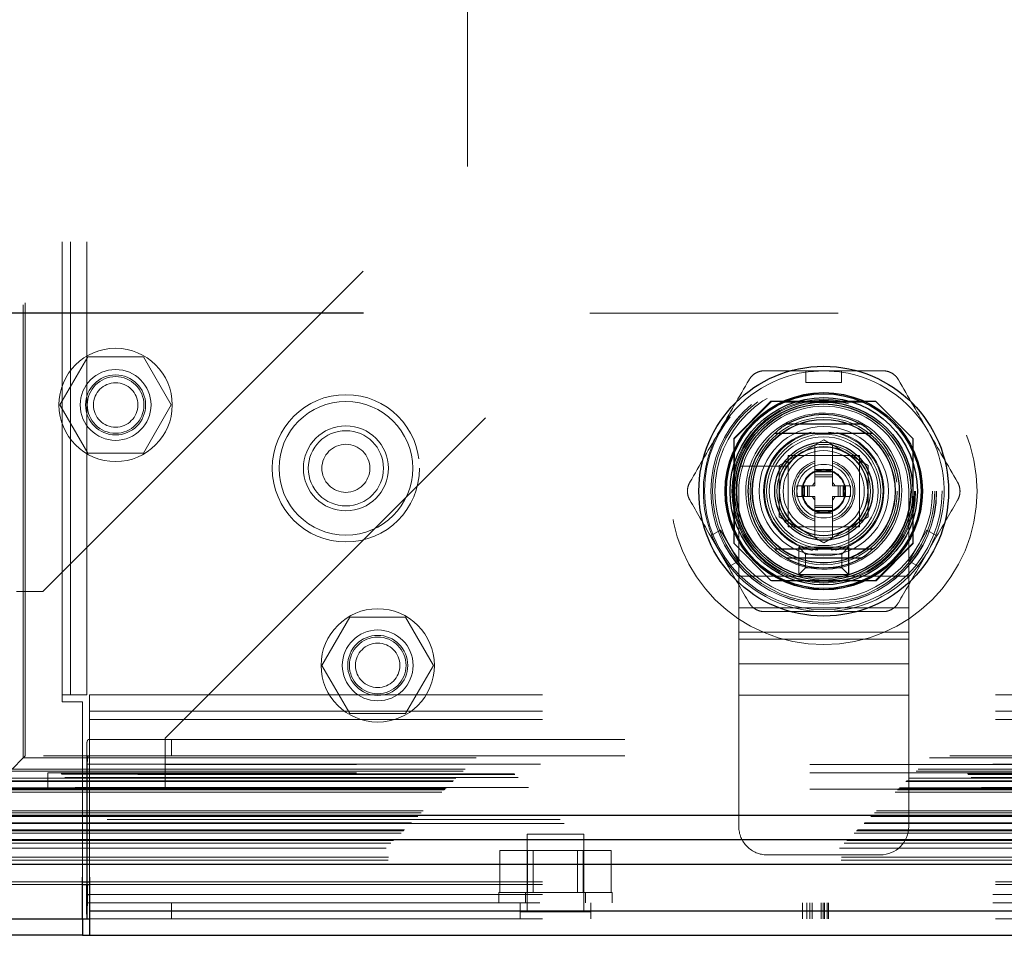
# Model space of a CAD drawing. Header units: inches. Extents: x 0.2 to 10.8, y 0.2 to 8.2.
# Tile 62 of 156: x 2.886 to 3.103, y 3.052 to 3.254. Entities that reach past the tile are written whole.
import ezdxf

# ---------------------------------------------------------------- set-up
doc = ezdxf.new("R2010")
doc.units = ezdxf.units.IN
doc.header["$MEASUREMENT"] = 0
doc.linetypes.add('HIDDEN', pattern=[0.07500000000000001, 0.05, -0.025])
doc.layers.add('DIMENSIONS', color=140, linetype='Continuous')
doc.styles.add('SLDTEXTSTYLE0', font='TXT', dxfattribs={"width": 0.7})
doc.dimstyles.new('SLDDIMSTYLE0', dxfattribs={"dimtxt": 0.0849609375, "dimasz": 0.13, "dimexe": 0, "dimexo": 0.0625, "dimgap": 0.021240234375, "dimtad": 0, "dimtih": 1, "dimtoh": 1, "dimlfac": 20, "dimrnd": 1e-09, "dimzin": 12, "dimdsep": 46, "dimtxsty": 'SLDTEXTSTYLE0', "dimsah": 1, "dimcen": 0.09, "dimadec": 0, "dimazin": 3, "dimtfac": 1, "dimtofl": 0, "dimtmove": 0, "dimatfit": 3, "dimfxl": 0, "dimfrac": 2, "dimtolj": 1, "dimtzin": 12, "dimarcsym": 0})

# ---------------------------------------------------------------- blocks, each defined once
blk = doc.blocks.new('_D')
at = {"layer": 'DIMENSIONS'}
for p, q in [((2.961656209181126, 4.983580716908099), (2.428832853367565, 4.983580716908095)), ((2.553832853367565, 4.983580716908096), (2.553832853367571, 4.325865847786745)), ((2.392258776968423, 4.171814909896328), (2.3637286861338, 4.171814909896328)), ((2.3637286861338, 4.171814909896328), (2.3637286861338, 4.036784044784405)), ((2.715406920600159, 4.171814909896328), (2.743937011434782, 4.171814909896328)), ((2.743937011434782, 4.171814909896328), (2.743937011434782, 4.036784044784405)), ((2.3637286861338, 4.036784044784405), (2.392258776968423, 4.036784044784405)), ((2.743937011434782, 4.036784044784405), (2.715406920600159, 4.036784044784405)), ((2.55383285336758, 3.189414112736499), (2.553832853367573, 4.017763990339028)), ((2.961656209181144, 3.189414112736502), (2.42883285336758, 3.189414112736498))]:
    blk.add_line(p, q, dxfattribs=at)
for points in [[(2.553832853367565, 4.983580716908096), (2.533832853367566, 4.853580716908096), (2.573832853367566, 4.853580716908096)], [(2.55383285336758, 3.189414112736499), (2.573832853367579, 3.319414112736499), (2.533832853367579, 3.319414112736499)]]:
    blk.add_solid(points, dxfattribs=at)
at = {"layer": 'DIMENSIONS', "char_height": 0.08333333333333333, "attachment_point": 1, "style": 'SLDTEXTSTYLE0'}
for s, insert in [('35.88', (2.392258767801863, 4.298257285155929)), ('911.4', (2.392258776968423, 4.144206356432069))]:
    blk.add_mtext(s, dxfattribs=dict(at, insert=insert))

msp = doc.modelspace()

# ---------------------------------------------------------------- linework, layer by layer
at = {"color": 7, "linetype": 'HIDDEN', "lineweight": 18}
for p, q in [((2.886558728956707, 3.091291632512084), (2.886558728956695, 5.081703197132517)), ((2.886995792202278, 3.091730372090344), (2.886995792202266, 5.081276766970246)), ((2.895176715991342, 3.105202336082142), (2.895176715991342, 5.067752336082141)), ((2.895176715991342, 3.105202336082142), (2.895176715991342, 5.067752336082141)), ((2.896976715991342, 3.105202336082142), (2.896976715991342, 5.067752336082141)), ((2.900576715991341, 3.105202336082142), (2.900576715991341, 5.067752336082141)), ((2.984656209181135, 3.2217724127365), (2.984656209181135, 4.9512224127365)), ((2.890906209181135, 3.1280224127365), (2.984656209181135, 3.2217724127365)), ((2.917906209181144, 3.095664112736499), (3.011656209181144, 3.1894141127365)), ((4.466406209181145, 3.189414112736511), (3.011656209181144, 3.1894141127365)), ((2.900807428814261, 3.1798391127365), (2.894658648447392, 3.1691891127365)), ((2.913104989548, 3.1798391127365), (2.900807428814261, 3.1798391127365)), ((2.91925376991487, 3.1691891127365), (2.913104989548, 3.1798391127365)), ((3.059309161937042, 3.176723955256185), (3.067183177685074, 3.176723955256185)), ((3.059309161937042, 3.176723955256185), (3.059309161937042, 3.174165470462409)), ((3.067183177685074, 3.176723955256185), (3.067183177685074, 3.174165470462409)), ((3.059309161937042, 3.174165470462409), (3.067183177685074, 3.174165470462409)), ((2.894658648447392, 3.1691891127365), (2.900807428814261, 3.1585391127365)), ((2.913104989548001, 3.1585391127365), (2.91925376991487, 3.1691891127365)), ((3.051606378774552, 3.170014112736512), (3.043381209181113, 3.161788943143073)), ((3.051696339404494, 3.169924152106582), (3.043471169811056, 3.161698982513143)), ((3.074706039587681, 3.170014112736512), (3.051606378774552, 3.170014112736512)), ((3.074796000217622, 3.169924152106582), (3.051696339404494, 3.169924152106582)), ((3.072266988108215, 3.169834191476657), (3.054225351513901, 3.169834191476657)), ((3.082931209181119, 3.161788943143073), (3.074706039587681, 3.170014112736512)), ((3.043381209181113, 3.161788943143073), (3.043381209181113, 3.138689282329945)), ((3.043471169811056, 3.161698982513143), (3.043471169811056, 3.138599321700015)), ((3.053403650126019, 3.155831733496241), (3.063246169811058, 3.161514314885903)), ((3.06127766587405, 3.16037779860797), (3.061184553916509, 3.160324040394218)), ((3.06127766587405, 3.154971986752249), (3.06127766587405, 3.16037779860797)), ((3.063246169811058, 3.161514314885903), (3.073088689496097, 3.155831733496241)), ((3.065214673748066, 3.154971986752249), (3.065214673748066, 3.16037779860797)), ((3.08302116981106, 3.161698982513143), (3.082931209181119, 3.161788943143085)), ((3.082931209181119, 3.138689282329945), (3.082931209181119, 3.161788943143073)), ((3.08302116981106, 3.138599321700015), (3.08302116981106, 3.161698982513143)), ((2.900807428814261, 3.1585391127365), (2.913104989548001, 3.1585391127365)), ((3.043561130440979, 3.159169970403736), (3.043561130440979, 3.141128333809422)), ((3.071122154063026, 3.158025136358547), (3.055372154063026, 3.158025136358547)), ((3.055372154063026, 3.158025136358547), (3.055372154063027, 3.142275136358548)), ((3.068986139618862, 3.15802316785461), (3.057506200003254, 3.15802316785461)), ((3.071122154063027, 3.142275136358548), (3.071122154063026, 3.158025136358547)), ((3.082931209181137, 3.141128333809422), (3.082931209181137, 3.159169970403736)), ((3.055091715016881, 3.155660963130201), (3.04692746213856, 3.155660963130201)), ((3.053403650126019, 3.144466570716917), (3.053403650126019, 3.155831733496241)), ((3.055372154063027, 3.155889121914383), (3.055372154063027, 3.144409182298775)), ((3.07112018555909, 3.144409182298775), (3.071120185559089, 3.155889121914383)), ((3.073088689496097, 3.155831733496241), (3.073088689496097, 3.144466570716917)), ((3.065214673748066, 3.154971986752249), (3.06127766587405, 3.154971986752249)), ((3.06127766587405, 3.154578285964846), (3.06127766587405, 3.154971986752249)), ((3.065214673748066, 3.154578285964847), (3.06127766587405, 3.154578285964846)), ((3.06127766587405, 3.15440531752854), (3.06127766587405, 3.154578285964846)), ((3.06127766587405, 3.15376700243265), (3.06127766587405, 3.15440531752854)), ((3.065214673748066, 3.15440531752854), (3.06127766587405, 3.15440531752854)), ((3.06127766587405, 3.153349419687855), (3.06127766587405, 3.15376700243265)), ((3.065214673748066, 3.15376700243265), (3.06127766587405, 3.15376700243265)), ((3.06127766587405, 3.151330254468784), (3.06127766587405, 3.153349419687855)), ((3.065214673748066, 3.153349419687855), (3.06127766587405, 3.153349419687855)), ((3.065214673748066, 3.154578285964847), (3.065214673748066, 3.154971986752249)), ((3.065214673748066, 3.15440531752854), (3.065214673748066, 3.154578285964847)), ((3.065214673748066, 3.15376700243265), (3.065214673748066, 3.15440531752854)), ((3.065214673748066, 3.153349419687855), (3.065214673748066, 3.15376700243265)), ((3.065214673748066, 3.151330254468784), (3.065214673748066, 3.153349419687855)), ((3.057340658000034, 3.151330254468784), (3.057340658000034, 3.148968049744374)), ((3.058423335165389, 3.151330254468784), (3.057340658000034, 3.151330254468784)), ((3.058423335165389, 3.151330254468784), (3.058423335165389, 3.148968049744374)), ((3.05881703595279, 3.151330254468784), (3.058423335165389, 3.151330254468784)), ((3.05881703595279, 3.151330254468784), (3.05881703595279, 3.148968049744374)), ((3.058990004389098, 3.151330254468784), (3.05881703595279, 3.151330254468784)), ((3.059628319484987, 3.151330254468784), (3.058990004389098, 3.151330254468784)), ((3.058990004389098, 3.151330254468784), (3.058990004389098, 3.148968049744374)), ((3.060045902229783, 3.151330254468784), (3.059628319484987, 3.151330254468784)), ((3.059628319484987, 3.151330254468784), (3.059628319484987, 3.148968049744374)), ((3.060045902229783, 3.151330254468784), (3.060045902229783, 3.148968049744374)), ((3.06127766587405, 3.151330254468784), (3.060045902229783, 3.151330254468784)), ((3.066446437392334, 3.151330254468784), (3.065214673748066, 3.151330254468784)), ((3.066864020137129, 3.151330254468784), (3.066446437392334, 3.151330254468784)), ((3.066446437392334, 3.151330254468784), (3.066446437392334, 3.148968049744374)), ((3.066864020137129, 3.151330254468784), (3.066864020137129, 3.148968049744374)), ((3.067502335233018, 3.151330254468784), (3.066864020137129, 3.151330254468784)), ((3.067502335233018, 3.151330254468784), (3.067502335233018, 3.148968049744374)), ((3.067675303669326, 3.151330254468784), (3.067502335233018, 3.151330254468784)), ((3.067675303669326, 3.151330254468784), (3.067675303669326, 3.148968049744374)), ((3.068069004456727, 3.151330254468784), (3.067675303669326, 3.151330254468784)), ((3.068069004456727, 3.151330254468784), (3.068069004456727, 3.148968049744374)), ((3.069151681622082, 3.151330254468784), (3.068069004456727, 3.151330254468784)), ((3.069151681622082, 3.151330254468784), (3.069151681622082, 3.148968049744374)), ((3.044497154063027, 3.150150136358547), (3.044497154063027, 3.131400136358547)), ((3.058423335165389, 3.148968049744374), (3.057340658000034, 3.148968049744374)), ((3.05881703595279, 3.148968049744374), (3.058423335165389, 3.148968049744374)), ((3.058990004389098, 3.148968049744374), (3.05881703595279, 3.148968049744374)), ((3.059628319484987, 3.148968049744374), (3.058990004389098, 3.148968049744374)), ((3.060045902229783, 3.148968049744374), (3.059628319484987, 3.148968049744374)), ((3.06127766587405, 3.148968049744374), (3.060045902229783, 3.148968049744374)), ((3.06127766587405, 3.146948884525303), (3.06127766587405, 3.148968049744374)), ((3.065214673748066, 3.146948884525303), (3.065214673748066, 3.148968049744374)), ((3.066446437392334, 3.148968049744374), (3.065214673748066, 3.148968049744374)), ((3.066864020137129, 3.148968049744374), (3.066446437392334, 3.148968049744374)), ((3.067502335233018, 3.148968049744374), (3.066864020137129, 3.148968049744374)), ((3.067675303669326, 3.148968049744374), (3.067502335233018, 3.148968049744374)), ((3.068069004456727, 3.148968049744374), (3.067675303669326, 3.148968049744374)), ((3.069151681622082, 3.148968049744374), (3.068069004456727, 3.148968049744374)), ((3.081997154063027, 3.150150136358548), (3.081997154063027, 3.131400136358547)), ((3.065214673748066, 3.146948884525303), (3.06127766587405, 3.146948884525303)), ((3.06127766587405, 3.146531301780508), (3.06127766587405, 3.146948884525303)), ((3.065214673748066, 3.146531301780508), (3.065214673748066, 3.146948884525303)), ((3.06127766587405, 3.145892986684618), (3.06127766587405, 3.146531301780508)), ((3.065214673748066, 3.146531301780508), (3.06127766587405, 3.146531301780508)), ((3.065214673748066, 3.145892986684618), (3.06127766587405, 3.145892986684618)), ((3.06127766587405, 3.145720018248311), (3.06127766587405, 3.145892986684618)), ((3.065214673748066, 3.145720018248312), (3.06127766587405, 3.145720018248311)), ((3.06127766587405, 3.145326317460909), (3.06127766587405, 3.145720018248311)), ((3.065214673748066, 3.145326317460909), (3.06127766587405, 3.145326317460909)), ((3.06127766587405, 3.139920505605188), (3.06127766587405, 3.145326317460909)), ((3.065214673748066, 3.145892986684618), (3.065214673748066, 3.146531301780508)), ((3.065214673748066, 3.145720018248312), (3.065214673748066, 3.145892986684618)), ((3.065214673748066, 3.145326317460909), (3.065214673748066, 3.145720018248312)), ((3.065214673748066, 3.139920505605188), (3.065214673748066, 3.145326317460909)), ((3.063246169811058, 3.138783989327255), (3.053403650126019, 3.144466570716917)), ((3.073088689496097, 3.144466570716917), (3.063246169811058, 3.138783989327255)), ((3.038263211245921, 3.140271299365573), (3.040478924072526, 3.141550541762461)), ((3.042200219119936, 3.133452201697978), (3.038263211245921, 3.140271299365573)), ((3.044415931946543, 3.134731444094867), (3.040478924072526, 3.141550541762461)), ((3.055372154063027, 3.142275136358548), (3.071122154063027, 3.142275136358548)), ((3.057506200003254, 3.142275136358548), (3.068986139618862, 3.142275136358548)), ((3.06875798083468, 3.133830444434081), (3.06875798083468, 3.141994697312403)), ((3.08601341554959, 3.141550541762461), (3.082076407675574, 3.134731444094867)), ((3.08429212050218, 3.133452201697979), (3.088229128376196, 3.140271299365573)), ((3.08601341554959, 3.141550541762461), (3.088229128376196, 3.140271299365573)), ((3.043381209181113, 3.138689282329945), (3.051606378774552, 3.130464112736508)), ((3.061184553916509, 3.13997426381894), (3.06127766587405, 3.139920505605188)), ((3.065214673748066, 3.139920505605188), (3.065307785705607, 3.13997426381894)), ((3.074706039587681, 3.130464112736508), (3.082931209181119, 3.138689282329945)), ((3.074796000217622, 3.130374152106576), (3.08302116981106, 3.138599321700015)), ((3.057747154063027, 3.131775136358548), (3.057747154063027, 3.137775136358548)), ((3.059247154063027, 3.136275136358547), (3.057747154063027, 3.137775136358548)), ((3.057747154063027, 3.137775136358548), (3.068747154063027, 3.137775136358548)), ((3.059247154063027, 3.133275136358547), (3.059247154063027, 3.136275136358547)), ((3.059247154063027, 3.136275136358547), (3.067247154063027, 3.136275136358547)), ((3.067247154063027, 3.136275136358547), (3.068747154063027, 3.137775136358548)), ((3.067247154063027, 3.136275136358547), (3.067247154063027, 3.133275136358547)), ((3.068747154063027, 3.137775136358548), (3.068747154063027, 3.131775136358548)), ((3.042200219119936, 3.133452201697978), (3.044415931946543, 3.134731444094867)), ((3.082076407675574, 3.134731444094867), (3.08429212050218, 3.133452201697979)), ((3.059247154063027, 3.133275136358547), (3.057747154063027, 3.131775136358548)), ((3.068747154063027, 3.131775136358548), (3.057747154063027, 3.131775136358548)), ((3.067247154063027, 3.133275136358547), (3.059247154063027, 3.133275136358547)), ((3.067247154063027, 3.133275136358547), (3.068747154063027, 3.131775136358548)), ((3.044497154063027, 3.131400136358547), (3.081997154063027, 3.131400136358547)), ((3.044497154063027, 3.131400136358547), (3.044497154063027, 3.117494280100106)), ((3.044497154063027, 3.131400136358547), (3.081997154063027, 3.131400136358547)), ((3.051606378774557, 3.130464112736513), (3.051696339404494, 3.130374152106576)), ((3.051606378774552, 3.130464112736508), (3.074706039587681, 3.130464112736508)), ((3.051696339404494, 3.130374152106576), (3.074796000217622, 3.130374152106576)), ((3.054225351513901, 3.1304641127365), (3.072266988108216, 3.1304641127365)), ((3.081997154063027, 3.131400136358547), (3.081997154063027, 3.117494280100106)), ((2.885056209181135, 3.1280224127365), (2.890906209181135, 3.1280224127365)), ((3.044497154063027, 3.124447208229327), (3.081997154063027, 3.124447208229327)), ((2.958657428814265, 3.122364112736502), (2.952508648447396, 3.111714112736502)), ((2.970954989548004, 3.122364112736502), (2.958657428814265, 3.122364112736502)), ((2.977103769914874, 3.111714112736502), (2.970954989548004, 3.122364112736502)), ((3.044497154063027, 3.119013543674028), (3.081997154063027, 3.119013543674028)), ((3.044497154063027, 3.117494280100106), (3.081997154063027, 3.117494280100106)), ((3.044497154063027, 3.117494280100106), (3.044497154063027, 3.112060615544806)), ((3.081997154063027, 3.117494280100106), (3.081997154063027, 3.112060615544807)), ((3.044497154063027, 3.112060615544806), (3.081997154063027, 3.112060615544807)), ((3.044497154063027, 3.112060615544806), (3.044497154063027, 3.105107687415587)), ((3.081997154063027, 3.112060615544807), (3.081997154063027, 3.105107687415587)), ((2.952508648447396, 3.111714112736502), (2.958657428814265, 3.101064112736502)), ((2.970954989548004, 3.101064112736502), (2.977103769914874, 3.111714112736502)), ((2.895176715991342, 3.103702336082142), (2.895176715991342, 3.105202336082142)), ((2.900576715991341, 3.105202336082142), (2.895176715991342, 3.105202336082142)), ((2.899676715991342, 3.103702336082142), (2.895176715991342, 3.103702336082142)), ((2.899676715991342, 3.064953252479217), (2.899676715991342, 3.103702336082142)), ((2.901172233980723, 3.105202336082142), (4.57688119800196, 3.105202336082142)), ((2.901172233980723, 3.105202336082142), (2.901172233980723, 3.099802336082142)), ((3.044497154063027, 3.105107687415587), (3.081997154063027, 3.105107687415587)), ((3.044497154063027, 3.105107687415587), (3.044497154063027, 3.076150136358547)), ((3.044497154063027, 3.105107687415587), (3.081997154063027, 3.105107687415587)), ((3.081997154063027, 3.105107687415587), (3.081997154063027, 3.076150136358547)), ((2.901172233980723, 3.101602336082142), (4.57688119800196, 3.101602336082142)), ((2.958657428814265, 3.101064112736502), (2.970954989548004, 3.101064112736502)), ((2.901172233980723, 3.099802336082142), (4.57688119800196, 3.099802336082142)), ((2.901172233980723, 3.099802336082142), (2.901172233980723, 3.064953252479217)), ((2.901172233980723, 3.099802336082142), (4.57688119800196, 3.099802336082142)), ((2.90100835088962, 3.095352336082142), (2.919326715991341, 3.095352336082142)), ((2.917906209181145, 3.089814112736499), (2.917906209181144, 3.095664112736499)), ((2.919326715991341, 3.095352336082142), (2.919326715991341, 3.091752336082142)), ((2.919326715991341, 3.095352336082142), (3.206826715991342, 3.095352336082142)), ((2.900576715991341, 3.063373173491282), (2.900576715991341, 3.093580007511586)), ((2.886558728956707, 3.091291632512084), (2.884104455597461, 3.088837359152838)), ((2.886558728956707, 3.091291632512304), (4.591470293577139, 3.091291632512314)), ((4.591043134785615, 3.091731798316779), (2.886989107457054, 3.091731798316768)), ((2.919326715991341, 3.091752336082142), (2.90100835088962, 3.091752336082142)), ((2.919326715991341, 3.091752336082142), (3.206826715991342, 3.091752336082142)), ((2.883640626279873, 3.088373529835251), (4.594388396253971, 3.088373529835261)), ((2.88410445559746, 3.088837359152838), (4.593924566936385, 3.088837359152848)), ((2.900576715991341, 3.089952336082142), (3.225576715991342, 3.089952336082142)), ((2.900706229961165, 3.089952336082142), (2.900706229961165, 3.063373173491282)), ((2.900706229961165, 3.089952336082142), (3.225447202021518, 3.089952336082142)), ((4.560156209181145, 3.089814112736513), (2.917906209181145, 3.089814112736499)), ((2.917906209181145, 3.084414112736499), (2.917906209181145, 3.089814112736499)), ((4.560156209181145, 3.089814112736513), (2.917906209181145, 3.089814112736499)), ((2.88136771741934, 3.086100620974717), (4.596661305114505, 3.086100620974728)), ((2.88136771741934, 3.086100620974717), (4.596661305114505, 3.086100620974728)), ((2.881512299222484, 3.086245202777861), (4.596516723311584, 3.086245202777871)), ((2.882069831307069, 3.086802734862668), (4.595959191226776, 3.086802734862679)), ((4.595786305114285, 3.086975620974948), (2.88224271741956, 3.086975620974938)), ((4.594974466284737, 3.08779757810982), (2.88304001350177, 3.08779757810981)), ((2.892006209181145, 3.0880141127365), (2.892006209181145, 3.084414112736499)), ((2.917906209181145, 3.0880141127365), (2.892006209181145, 3.0880141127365)), ((4.560156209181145, 3.088014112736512), (2.917906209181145, 3.0880141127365)), ((2.87899271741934, 3.083725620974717), (4.599036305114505, 3.083725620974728)), ((2.87949271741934, 3.084225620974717), (4.598536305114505, 3.084225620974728)), ((2.879592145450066, 3.084321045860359), (4.598430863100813, 3.084321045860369)), ((2.87974271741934, 3.084475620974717), (4.598286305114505, 3.084475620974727)), ((2.87974271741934, 3.084475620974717), (4.598286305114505, 3.084475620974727)), ((4.598050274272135, 3.084733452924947), (2.879972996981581, 3.084733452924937)), ((2.879992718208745, 3.084725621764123), (4.5980363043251, 3.084725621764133)), ((2.917906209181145, 3.084414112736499), (2.892006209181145, 3.084414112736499)), ((4.560156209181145, 3.084414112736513), (2.917906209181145, 3.084414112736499)), ((2.874862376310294, 3.079595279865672), (4.603166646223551, 3.079595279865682)), ((4.605066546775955, 3.077685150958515), (2.872962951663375, 3.077685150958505)), ((2.873642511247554, 3.078375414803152), (4.604386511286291, 3.078375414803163)), ((2.873924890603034, 3.078632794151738), (4.604104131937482, 3.078632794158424)), ((2.874423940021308, 3.079156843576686), (4.603605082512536, 3.079156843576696)), ((2.870461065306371, 3.075193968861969), (4.607567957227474, 3.07519396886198)), ((2.870550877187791, 3.075283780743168), (4.607478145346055, 3.075283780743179)), ((2.870689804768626, 3.07542026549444), (4.607330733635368, 3.075420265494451)), ((4.605922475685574, 3.076845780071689), (2.87210840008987, 3.076845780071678)), ((2.872157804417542, 3.076860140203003), (4.605871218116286, 3.076860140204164)), ((2.872251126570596, 3.076984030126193), (4.60577789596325, 3.076984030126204)), ((2.868313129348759, 3.073049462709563), (4.609713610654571, 3.073049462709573)), ((2.869972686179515, 3.074705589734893), (4.60805633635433, 3.074705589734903)), ((3.010276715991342, 3.074502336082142), (2.997776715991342, 3.074502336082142)), ((2.997776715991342, 3.074502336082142), (2.997776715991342, 3.057314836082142)), ((3.010276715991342, 3.057314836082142), (3.010276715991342, 3.074502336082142)), ((2.866707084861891, 3.07140942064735), (4.611321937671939, 3.07140942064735)), ((2.867722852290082, 3.072455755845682), (4.610306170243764, 3.072455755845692)), ((2.991729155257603, 3.061602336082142), (2.991729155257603, 3.070852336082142)), ((2.997877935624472, 3.070852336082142), (2.991729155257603, 3.070852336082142)), ((2.997877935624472, 3.061602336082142), (2.997877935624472, 3.070852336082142)), ((3.010175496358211, 3.070852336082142), (2.997877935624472, 3.070852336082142)), ((2.999129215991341, 3.070852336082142), (2.999129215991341, 3.061602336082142)), ((3.008924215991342, 3.061602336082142), (3.008924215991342, 3.070852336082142)), ((3.010175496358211, 3.061602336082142), (3.010175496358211, 3.070852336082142)), ((3.01632427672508, 3.070852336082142), (3.010175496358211, 3.070852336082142)), ((3.01632427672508, 3.061602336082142), (3.01632427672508, 3.070852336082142)), ((2.867123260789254, 3.068734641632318), (4.610905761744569, 3.068734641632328)), ((2.867187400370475, 3.069414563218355), (4.610841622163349, 3.069414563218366)), ((3.050747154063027, 3.069900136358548), (3.075747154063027, 3.069900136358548)), ((2.858642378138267, 3.063373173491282), (2.899676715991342, 3.063373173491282)), ((2.859199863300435, 3.063932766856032), (2.899676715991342, 3.063932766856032)), ((2.901172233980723, 3.063932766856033), (4.57688119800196, 3.063932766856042)), ((2.901172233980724, 3.063373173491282), (4.57688119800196, 3.063373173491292)), ((2.900576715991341, 3.061152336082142), (3.225576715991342, 3.061152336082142)), ((2.901172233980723, 3.061152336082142), (3.225447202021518, 3.061152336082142)), ((2.991526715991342, 3.061602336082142), (3.016526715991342, 3.061602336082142)), ((2.991526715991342, 3.061602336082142), (2.991526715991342, 3.059352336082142)), ((2.997401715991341, 3.061602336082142), (2.997401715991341, 3.059352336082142)), ((3.010651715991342, 3.059352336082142), (3.010651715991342, 3.061602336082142)), ((3.016526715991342, 3.059352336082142), (3.016526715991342, 3.061602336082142)), ((2.900576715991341, 3.059352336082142), (3.225576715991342, 3.059352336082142)), ((2.919326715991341, 3.055752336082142), (2.919326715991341, 3.059352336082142)), ((2.996214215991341, 3.055752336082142), (2.996214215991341, 3.059352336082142)), ((3.011839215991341, 3.055752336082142), (3.011839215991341, 3.059352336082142)), ((3.058579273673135, 3.055752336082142), (3.058579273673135, 3.059352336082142)), ((3.059515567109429, 3.055752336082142), (3.059515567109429, 3.059352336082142)), ((3.060173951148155, 3.055752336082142), (3.060173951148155, 3.059352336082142)), ((3.060673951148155, 3.055752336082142), (3.060673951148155, 3.059352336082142)), ((3.062671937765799, 3.055752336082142), (3.062671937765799, 3.059352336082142)), ((3.063086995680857, 3.055752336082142), (3.063086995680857, 3.059352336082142)), ((3.06340552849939, 3.055752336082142), (3.06340552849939, 3.059352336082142)), ((3.063993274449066, 3.055752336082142), (3.063993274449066, 3.059352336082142)), ((3.064312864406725, 3.055752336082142), (3.064312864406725, 3.059352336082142)), ((2.901172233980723, 3.057552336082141), (4.57688119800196, 3.057552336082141)), ((2.901172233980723, 3.055752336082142), (4.57688119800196, 3.055752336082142)), ((3.011839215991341, 3.057314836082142), (2.996214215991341, 3.057314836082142))]:
    msp.add_line(p, q, dxfattribs=at)
at = {"color": 7, "linetype": 'Continuous', "lineweight": 25}
for p, q in [((3.071458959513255, 3.164912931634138), (3.055033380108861, 3.164912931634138)), ((3.071458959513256, 3.13538537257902), (3.05503338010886, 3.13538537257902)), ((2.873924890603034, 3.078632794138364), (4.604104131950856, 3.078632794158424)), ((2.872157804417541, 3.073314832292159), (4.605871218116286, 3.073314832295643)), ((2.866707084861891, 3.067864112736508), (4.611321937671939, 3.067864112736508)), ((2.899676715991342, 3.055752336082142), (2.899676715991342, 3.064953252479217)), ((2.901172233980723, 3.064953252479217), (2.901172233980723, 3.057552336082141)), ((2.899676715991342, 3.063932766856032), (2.901172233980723, 3.063932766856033)), ((2.899676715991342, 3.063373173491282), (2.901172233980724, 3.063373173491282)), ((2.900576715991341, 3.056802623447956), (2.900576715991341, 3.063373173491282)), ((2.900706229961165, 3.063373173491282), (2.900706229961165, 3.061152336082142)), ((2.900706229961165, 3.061152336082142), (2.901172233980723, 3.061152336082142)), ((2.855872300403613, 3.055752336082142), (2.899676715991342, 3.055752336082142)), ((2.899672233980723, 3.055752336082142), (2.899672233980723, 3.052152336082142)), ((2.899676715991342, 3.055752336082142), (2.901172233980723, 3.055752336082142)), ((2.900576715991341, 3.056802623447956), (2.900576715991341, 3.055752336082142)), ((2.901172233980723, 3.057552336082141), (4.57688119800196, 3.057552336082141)), ((2.901172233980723, 3.057552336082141), (2.901172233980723, 3.052152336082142)), ((2.899672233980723, 3.052152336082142), (2.855870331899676, 3.052152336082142)), ((2.899672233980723, 3.052152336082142), (2.901172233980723, 3.052152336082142)), ((2.901172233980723, 3.052152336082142), (4.57688119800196, 3.052152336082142))]:
    msp.add_line(p, q, dxfattribs=at)
at = {"color": 7, "linetype": 'HIDDEN', "lineweight": 18, "flags": 128}
for points in [[(3.063246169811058, 3.176723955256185), (3.059777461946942, 3.176496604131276), (3.059309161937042, 3.176430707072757)], [(3.067183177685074, 3.176430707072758), (3.066714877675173, 3.176496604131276), (3.063246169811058, 3.176723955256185)], [(3.038517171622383, 3.140417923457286), (3.03869425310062, 3.139979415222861), (3.040231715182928, 3.136861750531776)], [(3.086260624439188, 3.136861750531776), (3.087798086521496, 3.139979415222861), (3.087975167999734, 3.140417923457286)], [(3.040231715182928, 3.136861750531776), (3.042162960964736, 3.133971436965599), (3.042454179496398, 3.133598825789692)], [(3.084038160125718, 3.133598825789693), (3.08432937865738, 3.1339714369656), (3.086260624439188, 3.136861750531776)]]:
    msp.add_lwpolyline(points, dxfattribs=at)
at = {"color": 7, "linetype": 'HIDDEN', "lineweight": 18}
for centre, radius in [((3.063246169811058, 3.150149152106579), 0.03385000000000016), ((2.906956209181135, 3.1691891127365), 0.01250000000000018), ((2.906956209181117, 3.169189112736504), 0.007812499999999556), ((2.906956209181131, 3.1691891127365), 0.006624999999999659), ((2.906956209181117, 3.169189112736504), 0.006249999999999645), ((3.063156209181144, 3.150264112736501), 0.02624999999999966), ((3.063246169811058, 3.150149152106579), 0.02491971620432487), ((3.063246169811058, 3.150149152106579), 0.02490157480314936), ((2.906956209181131, 3.1691891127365), 0.004897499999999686), ((3.063246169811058, 3.150149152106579), 0.02453610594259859), ((3.063246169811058, 3.150149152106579), 0.0240157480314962), ((2.957776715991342, 3.155202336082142), 0.01624999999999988), ((3.063246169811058, 3.150149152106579), 0.02175196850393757), ((3.063246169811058, 3.150149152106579), 0.02165354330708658), ((2.957776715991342, 3.155202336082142), 0.01475000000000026), ((2.957776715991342, 3.155202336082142), 0.01475000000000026), ((3.063246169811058, 3.150149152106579), 0.02027559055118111), ((3.063246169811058, 3.150149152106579), 0.02005511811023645), ((3.063246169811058, 3.150149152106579), 0.01919291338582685), ((3.063246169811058, 3.150149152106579), 0.01624015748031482), ((2.957776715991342, 3.155202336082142), 0.009375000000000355), ((3.063246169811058, 3.150149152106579), 0.01584645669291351), ((3.063246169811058, 3.150149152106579), 0.01584645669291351), ((3.063246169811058, 3.150149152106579), 0.01574803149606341), ((3.063246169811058, 3.150149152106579), 0.01427165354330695), ((2.957776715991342, 3.155202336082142), 0.008299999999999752), ((3.063246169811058, 3.150149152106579), 0.01259842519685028), ((3.063246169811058, 3.150149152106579), 0.01200787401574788), ((2.957776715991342, 3.155202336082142), 0.005300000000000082), ((3.063246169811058, 3.150149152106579), 0.01033464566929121), ((3.063246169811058, 3.150149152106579), 0.009842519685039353), ((3.063246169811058, 3.150149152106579), 0.009744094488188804), ((3.063246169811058, 3.150149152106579), 0.008956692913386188), ((3.063246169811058, 3.150149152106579), 0.005905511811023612), ((3.063246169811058, 3.150149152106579), 0.004839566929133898), ((3.063246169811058, 3.150149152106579), 0.004697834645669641), ((2.964806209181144, 3.1117141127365), 0.01249999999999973), ((2.964806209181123, 3.111714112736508), 0.0078125), ((2.964806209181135, 3.111714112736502), 0.006625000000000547), ((2.964806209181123, 3.111714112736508), 0.006249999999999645), ((2.964806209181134, 3.111714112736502), 0.004897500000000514)]:
    msp.add_circle(centre, radius, dxfattribs=at)
at = {"color": 7, "linetype": 'Continuous', "lineweight": 25}
for radius in [0.02755905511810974, 0.02176885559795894, 0.02149046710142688, 0.02066929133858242, 0.01968503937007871, 0.01926321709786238, 0.01082677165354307]:
    msp.add_circle((3.063246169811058, 3.150149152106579), radius, dxfattribs=at)
at = {"color": 7, "linetype": 'HIDDEN', "lineweight": 18}
for centre, radius, start, end in [((3.063246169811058, 3.150149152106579), 0.02657480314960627, 98.51962425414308, 149.9999999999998), ((3.063246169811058, 3.150149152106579), 0.026574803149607, 30.00000000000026, 81.4803757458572), ((3.063247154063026, 3.150150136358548), 0.01875000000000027, 0, 180.0000000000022), ((3.063246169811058, 3.150149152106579), 0.01722440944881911, 288.6629248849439, 161.3370751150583), ((3.063246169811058, 3.150149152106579), 0.02657480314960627, 149.9999999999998, 201.480375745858), ((3.063246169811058, 3.150149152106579), 0.01328740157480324, 101.9005369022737, 180), ((3.063246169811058, 3.150149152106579), 0.01309055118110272, 99.03692761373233, 180), ((3.063246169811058, 3.150149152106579), 0.01309055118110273, 277.3528466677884, 85.55229900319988), ((3.063246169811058, 3.150149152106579), 0.01328740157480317, 280.9822499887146, 77.55915276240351), ((3.063246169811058, 3.150149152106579), 0.02657480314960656, 338.5196242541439, 30.00000000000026), ((3.063246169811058, 3.150149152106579), 0.01038164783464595, 100.930248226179, 101.4540927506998), ((3.063246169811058, 3.150149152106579), 0.01038164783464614, 78.5459072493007, 79.06975177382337), ((3.063246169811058, 3.150149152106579), 0.01722440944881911, 161.3370751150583, 288.6629248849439), ((3.063246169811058, 3.150149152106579), 0.01038164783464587, 138.5459072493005, 161.4540927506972), ((3.063246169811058, 3.150149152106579), 0.006889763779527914, 106.6015495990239, 253.3984504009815), ((3.063246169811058, 3.150149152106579), 0.006496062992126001, 107.639701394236, 252.3602986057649), ((3.063246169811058, 3.150149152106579), 0.00688976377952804, 286.6015495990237, 73.39845040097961), ((3.063246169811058, 3.150149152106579), 0.006496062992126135, 287.6397013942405, 72.36029860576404), ((3.063246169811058, 3.150149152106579), 0.01038164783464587, 18.54590724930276, 41.45409275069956), ((3.063246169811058, 3.150149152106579), 0.002748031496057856, 135.7524990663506, 154.5451680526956), ((3.063246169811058, 3.150149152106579), 0.00274803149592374, 25.45483194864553, 44.24750093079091), ((3.063246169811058, 3.150149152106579), 0.01328740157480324, 180, 259.2593123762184), ((3.063246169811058, 3.150149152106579), 0.01309055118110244, 180, 264.241247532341), ((3.063246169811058, 3.150149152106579), 0.002748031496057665, 205.4548319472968, 224.2475009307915), ((3.063246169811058, 3.150149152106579), 0.002748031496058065, 315.7524990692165, 334.5451680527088), ((3.063246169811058, 3.150149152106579), 0.01038164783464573, 198.5459072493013, 221.4540927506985), ((3.063246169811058, 3.150149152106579), 0.01038164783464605, 318.5459072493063, 341.4540927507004), ((3.063246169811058, 3.150149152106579), 0.01038164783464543, 258.5459072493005, 259.0697517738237), ((3.063246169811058, 3.150149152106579), 0.01038164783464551, 280.9302482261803, 281.4540927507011), ((3.063246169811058, 3.150149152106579), 0.02657480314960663, 218.5196242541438, 270.0000000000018), ((3.063246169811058, 3.150149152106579), 0.02657480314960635, 270.0000000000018, 321.4803757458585), ((3.050747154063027, 3.076150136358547), 0.006250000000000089, 180, 270.0000000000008), ((3.075747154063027, 3.076150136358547), 0.006250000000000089, 270.0000000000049, 0)]:
    msp.add_arc(centre, radius, start, end, dxfattribs=at)
at = {"color": 7, "linetype": 'Continuous', "lineweight": 25}
for radius, start, end in [(0.01689435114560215, 60.91370409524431, 119.0862959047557), (0.01673228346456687, 130.1191668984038, 229.880833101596), (0.01673228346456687, 310.1191668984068, 49.88083310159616), (0.01689435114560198, 240.9137040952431, 299.0862959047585)]:
    msp.add_arc((3.063246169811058, 3.150149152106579), radius, start, end, dxfattribs=at)
at = {"color": 7, "linetype": 'HIDDEN', "lineweight": 18}
for points, knots in [([(3.046766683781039, 3.174755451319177), (3.046939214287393, 3.175054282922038), (3.047147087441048, 3.175325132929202), (3.047632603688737, 3.175811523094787), (3.047909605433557, 3.176024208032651), (3.048502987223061, 3.176367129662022), (3.048827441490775, 3.176501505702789), (3.049488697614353, 3.17667853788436), (3.049831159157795, 3.176723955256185), (3.050176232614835, 3.176723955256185)], [0, 0, 0, 0, 0.25, 0.25, 0.5, 0.5, 0.75, 0.75, 1, 1, 1, 1]), ([(3.076316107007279, 3.176723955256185), (3.076661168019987, 3.176723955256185), (3.076999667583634, 3.176679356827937), (3.077663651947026, 3.176502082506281), (3.077986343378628, 3.176368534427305), (3.078580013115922, 3.176026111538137), (3.078858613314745, 3.175812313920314), (3.079342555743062, 3.175328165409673), (3.079553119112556, 3.175054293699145), (3.079725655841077, 3.174755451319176)], [0, 0, 0, 0, 0.25, 0.25, 0.5, 0.5, 0.75, 0.75, 1, 1, 1, 1]), ([(3.04692746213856, 3.155660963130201), (3.046661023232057, 3.155660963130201), (3.046400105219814, 3.155660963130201), (3.045904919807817, 3.155660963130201), (3.045677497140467, 3.155660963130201), (3.045097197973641, 3.155660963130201), (3.044861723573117, 3.155660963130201), (3.044861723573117, 3.155660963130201)], [0, 0, 0, 0, 0.25, 0.25, 0.5, 0.5, 1, 1, 1, 1]), ([(3.033696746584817, 3.148180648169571), (3.033524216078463, 3.148479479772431), (3.033393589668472, 3.148794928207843), (3.033215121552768, 3.149458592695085), (3.033169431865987, 3.149804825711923), (3.033169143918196, 3.150490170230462), (3.033214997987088, 3.150838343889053), (3.033392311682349, 3.151499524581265), (3.033524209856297, 3.151818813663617), (3.033696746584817, 3.152117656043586)], [0, 0, 0, 0, 0.25, 0.25, 0.5, 0.5, 0.75, 0.75, 1, 1, 1, 1]), ([(3.092795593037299, 3.152117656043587), (3.092968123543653, 3.151818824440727), (3.093098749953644, 3.151503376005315), (3.093277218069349, 3.150839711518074), (3.09332290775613, 3.150493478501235), (3.09332319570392, 3.149808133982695), (3.093277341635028, 3.149459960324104), (3.093100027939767, 3.148798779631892), (3.092968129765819, 3.148479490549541), (3.092795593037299, 3.148180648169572)], [0, 0, 0, 0, 0.25, 0.25, 0.5, 0.5, 0.75, 0.75, 1, 1, 1, 1]), ([(3.06875798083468, 3.131764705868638), (3.068757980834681, 3.131764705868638), (3.06875798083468, 3.131821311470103), (3.068757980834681, 3.132035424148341), (3.06875798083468, 3.132193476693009), (3.06875798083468, 3.132578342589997), (3.06875798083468, 3.132808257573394), (3.06875798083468, 3.133299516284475), (3.06875798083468, 3.133564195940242), (3.06875798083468, 3.133830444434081)], [0, 0, 0, 0, 0.25, 0.25, 0.5, 0.5, 0.75, 0.75, 1, 1, 1, 1]), ([(3.050176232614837, 3.123574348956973), (3.049831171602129, 3.123574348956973), (3.049492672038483, 3.123618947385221), (3.048828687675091, 3.123796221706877), (3.048505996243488, 3.123929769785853), (3.047912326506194, 3.12427219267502), (3.047633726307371, 3.124485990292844), (3.047149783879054, 3.124970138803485), (3.04693922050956, 3.125244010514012), (3.04676668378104, 3.125542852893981)], [0, 0, 0, 0, 0.25, 0.25, 0.5, 0.5, 0.75, 0.75, 1, 1, 1, 1]), ([(3.079725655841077, 3.125542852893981), (3.079553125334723, 3.12524402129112), (3.079345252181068, 3.124973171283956), (3.07885973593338, 3.124486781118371), (3.078582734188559, 3.124274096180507), (3.077989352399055, 3.123931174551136), (3.077664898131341, 3.123796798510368), (3.077003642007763, 3.123619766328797), (3.076661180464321, 3.123574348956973), (3.076316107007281, 3.123574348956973)], [0, 0, 0, 0, 0.25, 0.25, 0.5, 0.5, 0.75, 0.75, 1, 1, 1, 1]), ([(2.900576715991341, 3.093580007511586), (2.900576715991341, 3.093862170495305), (2.900581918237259, 3.094112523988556), (2.900609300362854, 3.094552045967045), (2.900631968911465, 3.094742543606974), (2.900699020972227, 3.095045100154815), (2.900743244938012, 3.095159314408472), (2.900857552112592, 3.095313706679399), (2.900927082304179, 3.095352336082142), (2.90100835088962, 3.095352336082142)], [0, 0, 0, 0, 0.25, 0.25, 0.5, 0.5, 0.75, 0.75, 1, 1, 1, 1]), ([(2.886449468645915, 3.091182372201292), (2.886499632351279, 3.091229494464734), (2.886641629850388, 3.091362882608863), (2.886798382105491, 3.091527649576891), (2.886907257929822, 3.091640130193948), (2.886978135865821, 3.091710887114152), (2.887012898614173, 3.091749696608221), (2.886893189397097, 3.091644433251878), (2.886702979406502, 3.091443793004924), (2.886558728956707, 3.091291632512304)], [0, 0, 0, 0, 0.07365455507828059, 0.2084926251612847, 0.2702097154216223, 0.3287496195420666, 0.4334979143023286, 0.5703791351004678, 1, 1, 1, 1]), ([(2.90100835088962, 3.091752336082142), (2.900957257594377, 3.091752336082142), (2.9009117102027, 3.091707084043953), (2.900833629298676, 3.091529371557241), (2.900801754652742, 3.091397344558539), (2.900727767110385, 3.090900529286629), (2.900706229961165, 3.090431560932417), (2.900706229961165, 3.089952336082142)], [0, 0, 0, 0, 0.2500000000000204, 0.2500000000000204, 0.5000000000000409, 0.5000000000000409, 1, 1, 1, 1]), ([(4.595096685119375, 3.087679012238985), (4.5939972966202, 3.087676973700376), (4.588824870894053, 3.087667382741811), (4.578936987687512, 3.087658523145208), (4.5648349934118, 3.087650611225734), (4.549128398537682, 3.087649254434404), (4.532356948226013, 3.087650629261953), (4.509883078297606, 3.087653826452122), (4.482259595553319, 3.08765389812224), (4.440884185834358, 3.087652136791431), (4.391025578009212, 3.087653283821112), (4.282324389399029, 3.087652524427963), (4.068748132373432, 3.087653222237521), (3.68617375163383, 3.087652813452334), (3.346884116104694, 3.087652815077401), (3.10566926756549, 3.087652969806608), (3.047049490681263, 3.087652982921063), (3.008803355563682, 3.087653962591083), (2.990759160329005, 3.087653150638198), (2.972595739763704, 3.087650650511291), (2.954813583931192, 3.087649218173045), (2.93815569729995, 3.087651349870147), (2.923156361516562, 3.087660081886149), (2.910049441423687, 3.087674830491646), (2.898772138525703, 3.087695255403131), (2.889957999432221, 3.087716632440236), (2.884881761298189, 3.087734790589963), (2.882982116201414, 3.087741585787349)], [0, 0, 0, 0, 0.001926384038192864, 0.009063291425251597, 0.01732574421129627, 0.02663617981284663, 0.03658467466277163, 0.04671299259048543, 0.06601531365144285, 0.08498705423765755, 0.1192117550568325, 0.1533784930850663, 0.2754552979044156, 0.4934440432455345, 0.8237324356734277, 0.8699649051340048, 0.9161051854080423, 0.9264470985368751, 0.9369804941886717, 0.9477225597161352, 0.9582733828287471, 0.9681387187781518, 0.9769108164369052, 0.9845555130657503, 0.9911049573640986, 0.9966712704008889, 1, 1, 1, 1])]:
    msp.add_open_spline(points, degree=3, knots=knots, dxfattribs=at)
for points in [[(3.050176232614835, 3.176723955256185), (3.053211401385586, 3.176723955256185), (3.056254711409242, 3.176723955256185), (3.059309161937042, 3.176723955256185)], [(3.067183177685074, 3.176723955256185), (3.070237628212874, 3.176723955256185), (3.073280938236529, 3.176723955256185), (3.076316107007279, 3.176723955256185)], [(3.040231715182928, 3.163436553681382), (3.042418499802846, 3.16722417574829), (3.044595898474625, 3.170995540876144), (3.046766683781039, 3.174755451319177)], [(3.079725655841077, 3.174755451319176), (3.081896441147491, 3.170995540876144), (3.08407383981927, 3.16722417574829), (3.086260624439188, 3.163436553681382)], [(3.033696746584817, 3.152117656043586), (3.035867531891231, 3.155877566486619), (3.03804493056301, 3.159648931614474), (3.040231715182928, 3.163436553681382)], [(3.086260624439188, 3.163436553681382), (3.088447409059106, 3.159648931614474), (3.090624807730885, 3.15587756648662), (3.092795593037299, 3.152117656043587)], [(3.03826321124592, 3.140271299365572), (3.03673598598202, 3.14291653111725), (3.035214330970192, 3.145552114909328), (3.033696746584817, 3.148180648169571)], [(3.088229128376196, 3.140271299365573), (3.089756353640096, 3.142916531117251), (3.091278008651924, 3.145552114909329), (3.092795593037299, 3.148180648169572)], [(3.046766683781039, 3.125542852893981), (3.045249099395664, 3.128171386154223), (3.043727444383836, 3.130806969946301), (3.042200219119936, 3.133452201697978)], [(3.079725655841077, 3.125542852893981), (3.081243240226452, 3.128171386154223), (3.08276489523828, 3.130806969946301), (3.08429212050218, 3.133452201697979)], [(3.063246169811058, 3.123574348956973), (3.058872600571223, 3.123574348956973), (3.054517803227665, 3.123574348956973), (3.050176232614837, 3.123574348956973)], [(3.076316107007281, 3.123574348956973), (3.071974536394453, 3.123574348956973), (3.067619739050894, 3.123574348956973), (3.063246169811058, 3.123574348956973)]]:
    msp.add_open_spline(points, degree=3, dxfattribs=at)
at = {"color": 7, "linetype": 'Continuous', "lineweight": 25}
for points, knots in [([(3.052574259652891, 3.163036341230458), (3.052677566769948, 3.163121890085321), (3.052817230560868, 3.163259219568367), (3.053158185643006, 3.163577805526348), (3.05335942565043, 3.163758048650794), (3.053792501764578, 3.164109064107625), (3.054027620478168, 3.16428333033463), (3.054518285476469, 3.164612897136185), (3.054772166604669, 3.164767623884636), (3.055033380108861, 3.164912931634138)], [0, 0, 0, 0, 0.25, 0.25, 0.5, 0.5, 0.75, 0.75, 1, 1, 1, 1]), ([(3.073918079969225, 3.163036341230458), (3.073814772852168, 3.16312189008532), (3.073675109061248, 3.163259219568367), (3.07333415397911, 3.163577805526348), (3.073132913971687, 3.163758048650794), (3.072699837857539, 3.164109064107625), (3.072464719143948, 3.16428333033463), (3.071974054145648, 3.164612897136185), (3.071720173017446, 3.164767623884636), (3.071458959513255, 3.164912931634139)], [0, 0, 0, 0, 0.25, 0.25, 0.5, 0.5, 0.75, 0.75, 1, 1, 1, 1]), ([(3.052464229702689, 3.16294442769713), (3.052464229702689, 3.16294442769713), (3.052495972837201, 3.16294442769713), (3.052618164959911, 3.16294442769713), (3.052710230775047, 3.16294442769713), (3.052945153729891, 3.162944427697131), (3.053086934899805, 3.16294442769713), (3.053413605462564, 3.16294442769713), (3.053599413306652, 3.16294442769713), (3.054194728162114, 3.162944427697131), (3.054651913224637, 3.16294442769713), (3.055629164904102, 3.162944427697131), (3.056141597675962, 3.16294442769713), (3.057199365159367, 3.162944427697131), (3.05774803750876, 3.16294442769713), (3.058844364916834, 3.16294442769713), (3.059394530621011, 3.16294442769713), (3.061049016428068, 3.16294442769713), (3.062157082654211, 3.16294442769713), (3.064379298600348, 3.16294442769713), (3.065498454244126, 3.16294442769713), (3.067716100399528, 3.16294442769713), (3.068824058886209, 3.16294442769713), (3.070395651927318, 3.162944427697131), (3.07090894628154, 3.16294442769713), (3.071876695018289, 3.16294442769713), (3.072326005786, 3.16294442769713), (3.073114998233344, 3.16294442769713), (3.073438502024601, 3.16294442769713), (3.073786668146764, 3.16294442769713), (3.07387667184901, 3.16294442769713), (3.073996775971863, 3.16294442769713), (3.074028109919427, 3.162944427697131), (3.074028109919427, 3.16294442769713)], [0, 0, 0, 0, 0.03124999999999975, 0.03124999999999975, 0.0624999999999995, 0.0624999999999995, 0.09374999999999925, 0.09374999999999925, 0.124999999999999, 0.124999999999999, 0.1874999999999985, 0.1874999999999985, 0.249999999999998, 0.249999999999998, 0.3124999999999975, 0.3124999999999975, 0.374999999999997, 0.374999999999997, 0.499999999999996, 0.499999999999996, 0.624999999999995, 0.624999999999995, 0.749999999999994, 0.749999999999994, 0.8124999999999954, 0.8124999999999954, 0.874999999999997, 0.874999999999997, 0.9374999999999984, 0.9374999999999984, 0.9687499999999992, 0.9687499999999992, 1, 1, 1, 1]), ([(3.074028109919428, 3.137353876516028), (3.074028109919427, 3.137353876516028), (3.073996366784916, 3.137353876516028), (3.073874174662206, 3.137353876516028), (3.07378210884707, 3.137353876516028), (3.073547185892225, 3.137353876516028), (3.073405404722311, 3.137353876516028), (3.073078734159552, 3.137353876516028), (3.072892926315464, 3.137353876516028), (3.072297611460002, 3.137353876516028), (3.071840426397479, 3.137353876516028), (3.070863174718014, 3.137353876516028), (3.070350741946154, 3.137353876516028), (3.06929297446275, 3.137353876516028), (3.068744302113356, 3.137353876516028), (3.067647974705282, 3.137353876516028), (3.067097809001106, 3.137353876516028), (3.065443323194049, 3.137353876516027), (3.064335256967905, 3.137353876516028), (3.062113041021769, 3.137353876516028), (3.06099388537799, 3.137353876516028), (3.058776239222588, 3.137353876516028), (3.057668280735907, 3.137353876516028), (3.056096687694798, 3.137353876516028), (3.055583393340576, 3.137353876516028), (3.054615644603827, 3.137353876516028), (3.054166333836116, 3.137353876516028), (3.053377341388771, 3.137353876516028), (3.053053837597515, 3.137353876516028), (3.052705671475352, 3.137353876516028), (3.052615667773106, 3.137353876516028), (3.052495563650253, 3.137353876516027), (3.052464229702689, 3.137353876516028), (3.052464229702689, 3.137353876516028)], [0, 0, 0, 0, 0.03125, 0.03125, 0.0625, 0.0625, 0.09375, 0.09375, 0.125, 0.125, 0.1875, 0.1875, 0.25, 0.25, 0.3125, 0.3125, 0.375, 0.375, 0.5, 0.5, 0.625, 0.625, 0.75, 0.75, 0.8125, 0.8125, 0.875, 0.875, 0.9375, 0.9375, 0.96875, 0.96875, 1, 1, 1, 1]), ([(3.05503338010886, 3.135385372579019), (3.054772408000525, 3.135530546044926), (3.054519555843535, 3.135684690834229), (3.05403275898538, 3.136011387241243), (3.053795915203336, 3.136186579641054), (3.053360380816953, 3.136539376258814), (3.05315937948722, 3.136719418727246), (3.052818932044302, 3.137037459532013), (3.052677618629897, 3.137176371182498), (3.052574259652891, 3.1372619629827)], [0, 0, 0, 0, 0.25, 0.25, 0.5, 0.5, 0.75, 0.75, 1, 1, 1, 1]), ([(3.071458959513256, 3.13538537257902), (3.071719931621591, 3.135530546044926), (3.071972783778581, 3.135684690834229), (3.072459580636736, 3.136011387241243), (3.07269642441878, 3.136186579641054), (3.073131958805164, 3.136539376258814), (3.073332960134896, 3.136719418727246), (3.073673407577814, 3.137037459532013), (3.07381472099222, 3.137176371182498), (3.073918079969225, 3.1372619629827)], [0, 0, 0, 0, 0.25, 0.25, 0.5, 0.5, 0.75, 0.75, 1, 1, 1, 1]), ([(2.900706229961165, 3.061152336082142), (2.900706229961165, 3.060727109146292), (2.900700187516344, 3.060310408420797), (2.900678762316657, 3.059493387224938), (2.900663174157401, 3.059090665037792), (2.900630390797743, 3.05834245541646), (2.900612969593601, 3.057989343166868), (2.900585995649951, 3.057342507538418), (2.900576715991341, 3.057054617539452), (2.900576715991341, 3.056802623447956)], [0, 0, 0, 0, 0.25, 0.25, 0.5, 0.5, 0.75, 0.75, 1, 1, 1, 1])]:
    msp.add_open_spline(points, degree=3, knots=knots, dxfattribs=at)

# ---------------------------------------------------------------- dimensions: what is measured, and where the dimension line sits
at = {"layer": 'DIMENSIONS'}
dim = msp.add_linear_dim(base=(2.553832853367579, 3.189414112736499), p1=(3.011656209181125, 4.983580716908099), p2=(3.011656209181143, 3.189414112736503), angle=90.0000000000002, dimstyle='SLDDIMSTYLE0', dxfattribs=at)
dim.commit()
dim.dimension.update_dxf_attribs({"geometry": '_D', "text_midpoint": (2.553832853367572, 4.171814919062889), "dimtype": 160})

doc.saveas('drawing.dxf')
